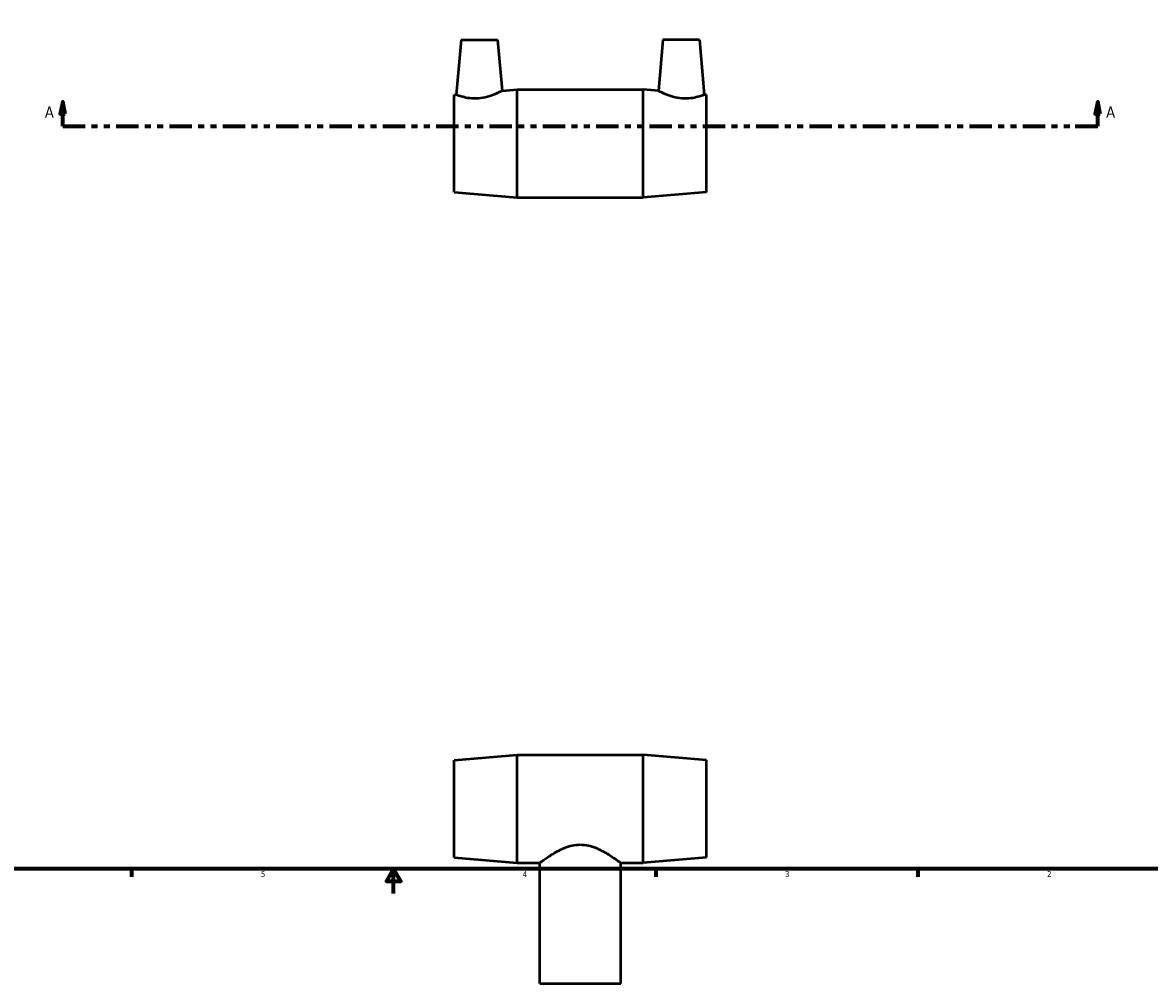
# Model space of a CAD drawing. Header units: inches. Extents: x -7.1 to 48.3, y -0.9 to 31.9.
# Tile 4 of 6: x 11 to 29.3, y -0.9 to 14.7. Entities that reach past the tile are written whole.
import ezdxf

# ---------------------------------------------------------------- set-up
doc = ezdxf.new("R2010")
doc.units = ezdxf.units.IN
doc.header["$MEASUREMENT"] = 0
doc.linetypes.add('DOUBLE_DASH_CHAIN', pattern=[1.2403, 0.6614, -0.0827, 0.1654, -0.0827, 0.1654, -0.0827])
for name, color, linetype, lineweight in [('Border (ANSI)', 7, 'Continuous', 70), ('Section Line (ANSI)', 7, 'DOUBLE_DASH_CHAIN', 70), ('Visible (ANSI)', 7, 'Continuous', 50)]:
    doc.layers.add(name, color=color, linetype=linetype, lineweight=lineweight)
doc.styles.add('Label Text (ANSI)', font='tahoma.ttf')
doc.styles.add('Note Text (ANSI)', font='tahoma.ttf')

# ---------------------------------------------------------------- blocks, each defined once
blk = doc.blocks.new('Borders Default Border')
at = {"layer": 'Border (ANSI)'}
for p, q in [((12.75, 1), (12.75, 0.866)), ((21.25, 1), (21.25, 0.866)), ((25.5, 1), (25.5, 0.866))]:
    blk.add_line(p, q, dxfattribs=at)
at = {"layer": 'Border (ANSI)', "flags": 128}
for points in [[(0.5, 1), (0.5, 21), (33.5, 21), (33.5, 1), (0.5, 1)], [(17, 0.6), (17, 1), (16.885, 0.8), (17.115, 0.8), (17, 1)]]:
    blk.add_lwpolyline(points, dxfattribs=at)
at = {"layer": 'Border (ANSI)', "color": 5, "true_color": 0x0000ff, "char_height": 0.0945, "attachment_point": 7, "style": 'Note Text (ANSI)'}
for s, insert in [('5', (14.847, 0.864)), ('4', (19.092, 0.866)), ('3', (23.346, 0.864)), ('2', (27.596, 0.866))]:
    blk.add_mtext(s, dxfattribs=dict(at, insert=insert))
blk = doc.blocks.new('2dTransSection0')
at = {"layer": 'Section Line (ANSI)', "linetype": 'Continuous'}
for p, q in [((11.635, 13.432), (11.595, 13.235)), ((11.635, 13.235), (11.635, 13.432)), ((11.674, 13.235), (11.635, 13.432)), ((28.416, 13.432), (28.377, 13.235)), ((28.416, 13.235), (28.416, 13.432)), ((28.455, 13.235), (28.416, 13.432)), ((11.595, 13.235), (11.674, 13.235)), ((11.635, 13.038), (11.635, 13.235)), ((28.377, 13.235), (28.455, 13.235)), ((28.416, 13.038), (28.416, 13.235)), ((11.635, 13.038), (12, 13.038)), ((28.051, 13.038), (28.416, 13.038))]:
    blk.add_line(p, q, dxfattribs=at)
at = {"layer": 'Section Line (ANSI)', "linetype": 'DOUBLE_DASH_CHAIN', "ltscale": 0.551478}
blk.add_line((11.635, 13.038), (28.416, 13.038), dxfattribs=at)
at = {"layer": 'Section Line (ANSI)', "linetype": 'Continuous', "flags": 128}
for points in [[(11.674, 13.235), (11.635, 13.432), (11.595, 13.235), (11.674, 13.235)], [(28.455, 13.235), (28.416, 13.432), (28.377, 13.235), (28.455, 13.235)]]:
    blk.add_lwpolyline(points, dxfattribs=at)
at = {"layer": 'Section Line (ANSI)'}
for points in [[(11.674, 13.235), (11.635, 13.432), (11.595, 13.235), (11.674, 13.235)], [(28.455, 13.235), (28.416, 13.432), (28.377, 13.235), (28.455, 13.235)]]:
    blk.add_solid(points, dxfattribs=at)
at = {"layer": 'Section Line (ANSI)', "char_height": 0.18, "attachment_point": 7, "style": 'Label Text (ANSI)'}
for insert in [(11.345, 13.176), (28.553, 13.176)]:
    blk.add_mtext('A', dxfattribs=dict(at, insert=insert))

msp = doc.modelspace()

# ---------------------------------------------------------------- linework, layer by layer
at = {"layer": 'Visible (ANSI)'}
for p, q in [((18.094, 14.436), (18.016, 13.547)), ((18.094, 14.436), (18.685, 14.436)), ((18.685, 14.436), (18.757, 13.61)), ((21.366, 14.436), (21.294, 13.61)), ((21.957, 14.436), (21.366, 14.436)), ((21.957, 14.436), (22.034, 13.547)), ((17.98, 13.543), (18.016, 13.547)), ((17.98, 11.968), (17.98, 13.543)), ((18.757, 13.61), (19.003, 13.631)), ((19.003, 11.881), (19.003, 13.631)), ((19.003, 13.631), (21.048, 13.631)), ((21.048, 11.881), (21.048, 13.631)), ((21.294, 13.61), (21.048, 13.631)), ((22.07, 13.543), (22.034, 13.547)), ((22.07, 11.968), (22.07, 13.543)), ((17.98, 11.968), (19.003, 11.881)), ((19.003, 11.881), (21.048, 11.881)), ((22.07, 11.968), (21.048, 11.881)), ((17.98, 2.758), (19.003, 2.845)), ((17.98, 1.183), (17.98, 2.758)), ((19.003, 1.095), (19.003, 2.845)), ((19.003, 2.845), (21.048, 2.845)), ((21.048, 1.095), (21.048, 2.845)), ((22.07, 2.758), (21.048, 2.845)), ((22.07, 1.183), (22.07, 2.758)), ((17.98, 1.183), (19.003, 1.095)), ((22.07, 1.183), (21.048, 1.095)), ((19.003, 1.095), (19.37, 1.095)), ((19.37, -0.86), (19.37, 1.095)), ((20.681, -0.86), (20.681, 1.095)), ((20.681, 1.095), (21.048, 1.095)), ((19.37, -0.86), (20.681, -0.86))]:
    msp.add_line(p, q, dxfattribs=at)
for points, knots in [([(18.372, 13.485), (18.326, 13.481), (18.278, 13.483), (18.19, 13.494), (18.15, 13.503), (18.088, 13.52), (18.061, 13.529), (18.025, 13.543), (18.016, 13.547), (18.016, 13.547)], [0, 0, 0, 0, 0.35113, 0.35113, 0.702261, 0.702261, 1.056266, 1.056266, 1.41027, 1.41027, 1.41027, 1.41027]), ([(18.757, 13.61), (18.757, 13.61), (18.747, 13.605), (18.708, 13.585), (18.679, 13.571), (18.613, 13.542), (18.57, 13.525), (18.474, 13.498), (18.422, 13.489), (18.372, 13.485)], [4.330357, 4.330357, 4.330357, 4.330357, 4.702225, 4.702225, 5.074092, 5.074092, 5.457133, 5.457133, 5.840173, 5.840173, 5.840173, 5.840173]), ([(21.679, 13.485), (21.629, 13.489), (21.576, 13.498), (21.481, 13.525), (21.438, 13.542), (21.371, 13.571), (21.342, 13.585), (21.304, 13.605), (21.294, 13.61), (21.294, 13.61)], [0, 0, 0, 0, 0.38304, 0.38304, 0.76608, 0.76608, 1.137948, 1.137948, 1.509816, 1.509816, 1.509816, 1.509816]), ([(22.034, 13.547), (22.034, 13.547), (22.026, 13.543), (21.99, 13.529), (21.963, 13.52), (21.901, 13.503), (21.861, 13.494), (21.773, 13.483), (21.725, 13.481), (21.679, 13.485)], [4.429902, 4.429902, 4.429902, 4.429902, 4.783907, 4.783907, 5.137912, 5.137912, 5.489043, 5.489043, 5.840173, 5.840173, 5.840173, 5.840173]), ([(19.37, 1.095), (19.37, 1.095), (19.374, 1.099), (19.392, 1.112), (19.405, 1.121), (19.439, 1.146), (19.46, 1.161), (19.507, 1.193), (19.534, 1.211), (19.619, 1.264), (19.69, 1.305), (19.809, 1.353), (19.851, 1.367), (19.937, 1.386), (19.981, 1.391), (20.025, 1.391)], [7.963641, 7.963641, 7.963641, 7.963641, 8.291956, 8.291956, 8.620271, 8.620271, 8.948585, 8.948585, 9.2769, 9.2769, 9.947544, 9.947544, 10.282866, 10.282866, 10.618187, 10.618187, 10.618187, 10.618187]), ([(20.025, 1.391), (20.069, 1.391), (20.114, 1.386), (20.2, 1.367), (20.241, 1.353), (20.361, 1.305), (20.432, 1.264), (20.517, 1.211), (20.543, 1.193), (20.591, 1.161), (20.612, 1.146), (20.646, 1.121), (20.659, 1.112), (20.677, 1.099), (20.681, 1.095), (20.681, 1.095)], [0, 0, 0, 0, 0.335322, 0.335322, 0.670644, 0.670644, 1.341287, 1.341287, 1.669602, 1.669602, 1.997917, 1.997917, 2.326232, 2.326232, 2.654547, 2.654547, 2.654547, 2.654547])]:
    msp.add_open_spline(points, degree=3, knots=knots, dxfattribs=at)

# ---------------------------------------------------------------- block references
msp.add_blockref('Borders Default Border', (0, 0))
at = {"layer": 'Section Line (ANSI)'}
msp.add_blockref('2dTransSection0', (0, 0), dxfattribs=at)

doc.saveas('drawing.dxf')
